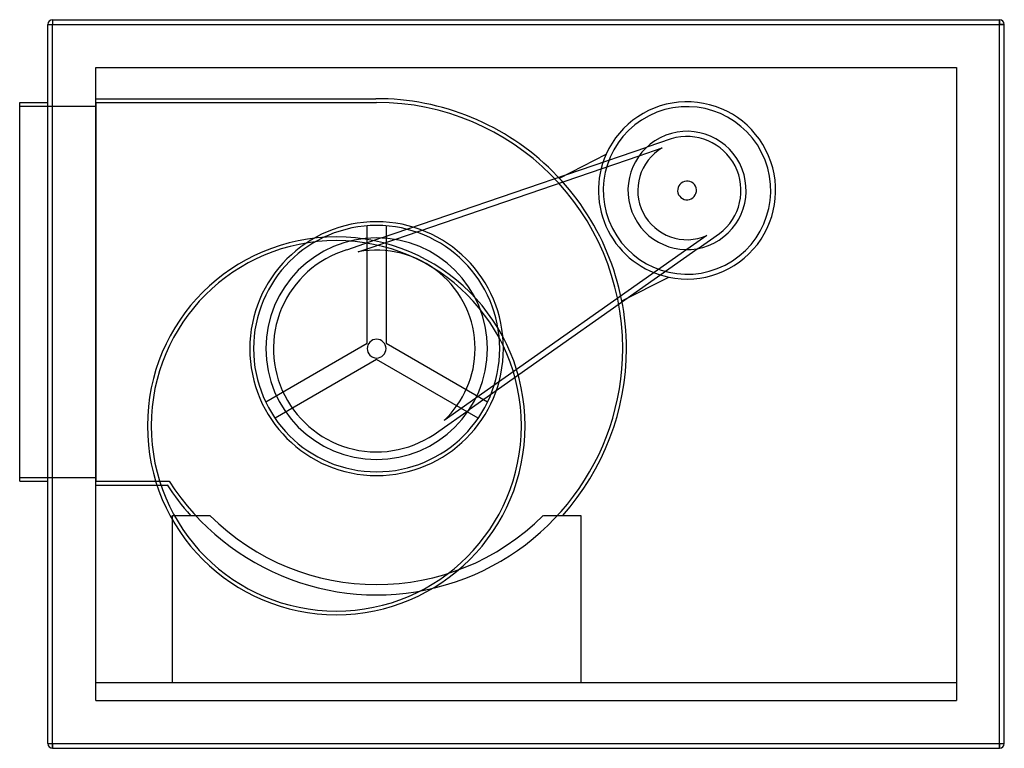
# Model space of a CAD drawing. Header units: millimetres. Extents: x -539 to 509, y -388 to 388.
import ezdxf

# ---------------------------------------------------------------- set-up
doc = ezdxf.new("R2010")
doc.units = ezdxf.units.MM
doc.layers.add('HIDDEN', color=7, linetype='Continuous')
doc.layers.add('THICK', color=7, linetype='Continuous')

msp = doc.modelspace()

# ---------------------------------------------------------------- linework, layer by layer
at = {"layer": 'HIDDEN'}
for p, q in [((-509, 382.5), (-504, 382.5)), ((-509, 382.5), (-509, 382.5)), ((-504, 387.5), (-504, 382.5)), ((-504, 387.5), (-504, 387.5)), ((-504, 382.5), (504, 382.5)), ((-504, -382.5), (-504, 382.5)), ((504, 387.5), (504, 382.5)), ((504, 387.5), (504, 387.5)), ((504, 382.5), (509, 382.5)), ((504, -382.5), (504, 382.5)), ((509, 382.5), (509, 382.5)), ((-458.1, 336.6), (-458.1, 336.6)), ((-458.1, -336.6), (-458.1, 336.6)), ((-458.1, 336.6), (458.1, 336.6)), ((458.1, 336.6), (458.1, -336.6)), ((458.1, 336.6), (458.1, 336.6)), ((-539, 299.5), (-539, 299.5)), ((-539, 295.5), (-458.1, 295.5)), ((-539, 295.5), (-539, 295.5)), ((-509, 299.5), (-509, 299.5)), ((-458.1, 303.5), (-458.1, 303.5)), ((-458.1, 303.5), (-160.1, 303.5)), ((-458.1, 299.5), (-159.1, 299.5)), ((-458.1, 299.5), (-458.1, 299.5)), ((-458.1, 299.5), (-458.1, -103.5)), ((-458.1, 295.5), (-458.1, 295.5)), ((-160.1, 303.5), (-160.1, 303.5)), ((-160.1, 303.5), (-160.1, 303.5)), ((-160.1, 303.5), (-160.1, 303.5)), ((-159.1, 299.5), (-159.1, 299.5)), ((-153.8, 155.3), (128.4, 251.8)), ((154.5, 260.7), (128.4, 251.8)), ((154.5, 260.7), (154.5, 260.7)), ((-139.6, 153.8), (120.3, 242.7)), ((35.4, 219), (85.2, 244.3)), ((85.2, 244.3), (85.2, 244.3)), ((120.3, 242.7), (144.9, 251.1)), ((144.9, 251.1), (144.9, 251.1)), ((35.4, 219), (35.4, 219)), ((-169.1, 43.3), (-169.1, 168.1)), ((-169.1, 168.1), (-169.1, 168.1)), ((-149.1, 168.1), (-149.1, 43.3)), ((-149.1, 168.1), (-149.1, 168.1)), ((192.4, 157.9), (171.2, 143)), ((183.2, 144.1), (205.8, 160)), ((192.4, 157.9), (192.4, 157.9)), ((205.8, 160), (205.8, 160)), ((-153.8, 155.3), (-191.1, 142.5)), ((-178.6, 140.5), (-139.6, 153.8)), ((-191.1, 142.5), (-191.1, 142.5)), ((-178.6, 140.5), (-178.6, 140.5)), ((183.2, 144.1), (-60.7, -27.4)), ((171.2, 143), (-53.6, -15.1)), ((102, 88.3), (151.8, 113.6)), ((151.8, 113.6), (151.8, 113.6)), ((102, 88.3), (102, 88.3)), ((-277.1, -19.1), (-169.1, 43.3)), ((-169.1, 43.3), (-169.1, 43.3)), ((-149.1, 43.3), (-41, -19.1)), ((-149.1, 43.3), (-149.1, 43.3)), ((-159.1, 26), (-267.1, -36.4)), ((-159.1, 26), (-159.1, 26)), ((-51, -36.4), (-159.1, 26)), ((-277.1, -19.1), (-277.1, -19.1)), ((-53.6, -15.1), (-87.2, -38.8)), ((-41, -19.1), (-41, -19.1)), ((-93, -50.1), (-60.7, -27.4)), ((-267.1, -36.4), (-267.1, -36.4)), ((-87.2, -38.8), (-87.2, -38.8)), ((-51, -36.4), (-51, -36.4)), ((-93, -50.1), (-93, -50.1)), ((-539, -99.5), (-458.1, -99.5)), ((-539, -99.5), (-539, -99.5)), ((-539, -103.5), (-539, -103.5)), ((-509, -103.5), (-509, -103.5)), ((-458.1, -99.5), (-458.1, -99.5)), ((-458.1, -103.5), (-458.1, -103.5)), ((-458.1, -103.5), (-379.8, -103.5)), ((-379.8, -103.5), (-379.8, -103.5)), ((-458.1, -107.5), (-458.1, -107.5)), ((-458.1, -107.5), (-382, -107.5)), ((-382, -107.5), (-382, -107.5)), ((-376.5, -139.9), (-376.5, -139.9)), ((-376.5, -139.9), (-336.5, -139.9)), ((-376.5, -317.6), (-376.5, -139.9)), ((-357.1, -139.9), (-357.1, -139.9)), ((-336.5, -139.9), (-336.5, -139.9)), ((-336.5, -139.9), (-336.5, -139.9)), ((18.4, -139.9), (18.4, -139.9)), ((18.4, -139.9), (18.4, -139.9)), ((18.4, -139.9), (58.4, -139.9)), ((39, -139.9), (39, -139.9)), ((58.4, -139.9), (58.4, -139.9)), ((58.4, -139.9), (58.4, -317.6)), ((-458.1, -317.6), (-458.1, -317.6)), ((-458.1, -317.6), (-458.1, -317.6)), ((-458.1, -317.6), (458.1, -317.6)), ((-376.5, -317.6), (-376.5, -317.6)), ((-376.5, -317.6), (58.4, -317.6)), ((-376.5, -317.6), (-376.5, -317.6)), ((-376.5, -317.6), (-376.5, -317.6)), ((58.4, -317.6), (58.4, -317.6)), ((58.4, -317.6), (58.4, -317.6)), ((58.4, -317.6), (58.4, -317.6)), ((458.1, -317.6), (458.1, -317.6)), ((458.1, -317.6), (458.1, -317.6)), ((-458.1, -336.6), (-458.1, -336.6)), ((-458.1, -336.6), (-458.1, -336.6)), ((-458.1, -336.6), (-458.1, -336.6)), ((-458.1, -336.6), (458.1, -336.6)), ((458.1, -336.6), (458.1, -336.6)), ((458.1, -336.6), (458.1, -336.6)), ((458.1, -336.6), (458.1, -336.6)), ((-509, -382.5), (-509, -382.5)), ((-509, -382.5), (-504, -382.5)), ((-504, -382.5), (504, -382.5)), ((-504, -382.5), (-504, -387.5)), ((-504, -387.5), (-504, -387.5)), ((504, -382.5), (509, -382.5)), ((504, -382.5), (504, -387.5)), ((504, -387.5), (504, -387.5)), ((509, -382.5), (509, -382.5))]:
    msp.add_line(p, q, dxfattribs=at)
for centre, radius, start, end in [((-159.1, 37.6), 265.9, 0, 90.2154), ((-159.1, 37.6), 261.9, 0, 90), ((171.3, 205.9), 94.3, 27, 155.9424), ((171.3, 205.9), 89.1, 27, 117), ((171.3, 205.9), 89.1, 27, 117), ((171.3, 205.9), 89.1, 117, 207), ((171.3, 205.9), 89.1, 117, 207), ((171.3, 205.9), 62.9, 27, 207), ((171.3, 205.9), 57.4, 27, 107), ((171.3, 205.9), 94.3, 155.9424, 207), ((171.3, 205.9), 94.3, 155.9424, 207), ((171.3, 205.9), 89.1, 207, 27), ((171.3, 205.9), 89.1, 207, 27), ((171.3, 205.9), 52.4, 120.2476, 207), ((171.3, 205.9), 94.3, 258.0576, 27), ((171.3, 205.9), 62.9, 207, 27), ((171.3, 205.9), 57.4, 307, 27), ((171.3, 205.9), 10, 27, 207), ((171.3, 205.9), 10, 207, 27), ((171.3, 205.9), 52.4, 207, 293.7524), ((-159.1, 37.6), 135, 0, 180), ((-159.1, 37.6), 131, 0, 180), ((171.3, 205.9), 94.3, 207, 258.0576), ((171.3, 205.9), 94.3, 207, 258.0576), ((-202, -44.5), 201, 0, 180), ((-202, -44.5), 197, 0, 180), ((-159.1, 37.6), 117.9, 0, 180), ((-159.1, 37.6), 109.8, 107, 207), ((-159.1, 37.6), 104.8, 0, 100.7395), ((-159.1, 37.6), 10, 0, 180), ((-159.1, 37.6), 261.9, 212.579, 0), ((-159.1, 37.6), 135, 180, 0), ((-159.1, 37.6), 131, 180, 0), ((-159.1, 37.6), 117.9, 180, 0), ((-159.1, 37.6), 10, 180, 0), ((-159.1, 37.6), 104.8, 313.2605, 0), ((-159.1, 37.6), 265.9, 318.1468, 0), ((-159.1, 37.6), 109.8, 207, 307), ((-202, -44.5), 201, 180, 0), ((-202, -44.5), 197, 180, 0), ((-159.1, 37.6), 265.9, 213.0523, 221.8532), ((-159.1, 37.6), 250.9, 225, 315)]:
    msp.add_arc(centre, radius, start, end, dxfattribs=at)
at = {"layer": 'THICK'}
for p, q in [((-509, 382.5), (-504, 382.5)), ((-509, -382.5), (-509, 382.5)), ((-504, 387.5), (504, 387.5)), ((-504, 387.5), (-504, 382.5)), ((-504, 382.5), (504, 382.5)), ((-504, -382.5), (-504, 382.5)), ((504, 382.5), (504, 387.5)), ((509, 382.5), (504, 382.5)), ((504, -382.5), (504, 382.5)), ((509, -382.5), (509, 382.5)), ((-539, -103.5), (-539, 299.5)), ((-539, 299.5), (-509, 299.5)), ((-539, -103.5), (-509, -103.5)), ((-509, -382.5), (-504, -382.5)), ((-504, -387.5), (-504, -382.5)), ((-504, -382.5), (504, -382.5)), ((-504, -387.5), (504, -387.5)), ((504, -387.5), (504, -382.5)), ((504, -382.5), (509, -382.5))]:
    msp.add_line(p, q, dxfattribs=at)
for centre, start, end in [((-504, 382.5), 90, 180), ((504, 382.5), 0, 90), ((-504, -382.5), 180, 270), ((504, -382.5), 270, 0)]:
    msp.add_arc(centre, 5, start, end, dxfattribs=at)

doc.saveas('drawing.dxf')
